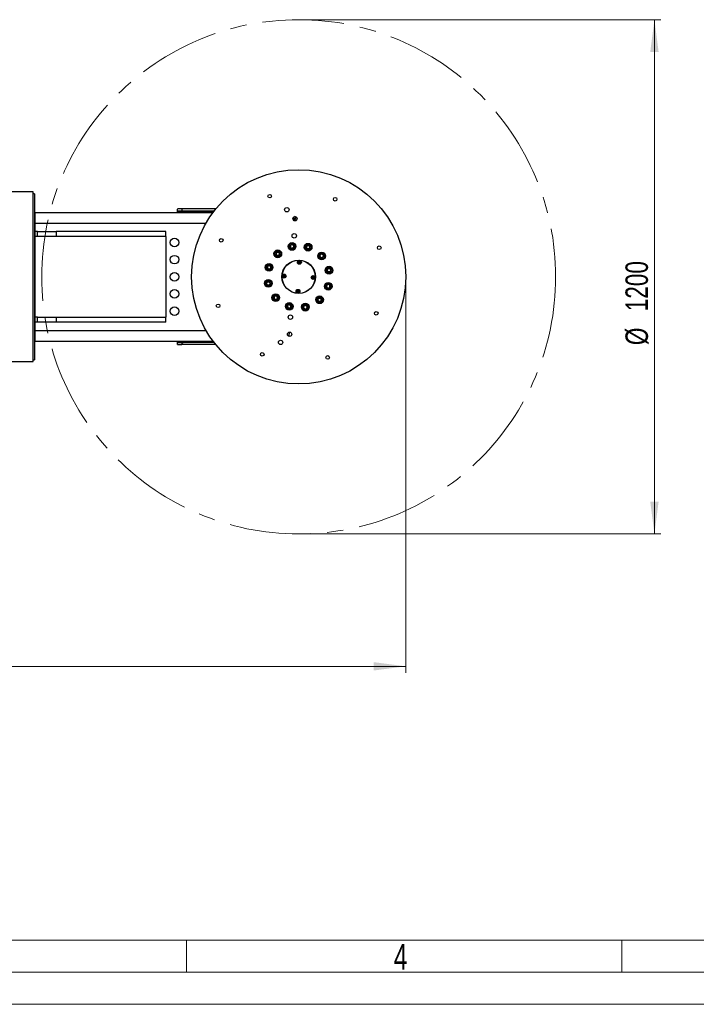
# Model space of a CAD drawing. Header units: millimetres. Extents: x 36 to 589, y 6 to 414.
# Tile 2 of 23: x 219 to 324, y 6 to 159. Entities that reach past the tile are written whole.
import ezdxf

# ---------------------------------------------------------------- set-up
doc = ezdxf.new("R2010")
doc.units = ezdxf.units.MM
doc.linetypes.add('CENTERX2', pattern=[20.32, 12.7, -2.54, 2.54, -2.54])
doc.styles.add('SLDTEXTSTYLE0', font='TXT', dxfattribs={"width": 0.7})
doc.styles.add('SLDTEXTSTYLE1', font='TXT', dxfattribs={"width": 0.75})
doc.dimstyles.new('SLDDIMSTYLE0', dxfattribs={"dimtxt": 3.5, "dimasz": 5, "dimexe": 0, "dimexo": 0.0625, "dimgap": 0.875, "dimtad": 1, "dimlfac": 15, "dimrnd": 1e-09, "dimzin": 12, "dimdsep": 46, "dimtxsty": 'SLDTEXTSTYLE1', "dimsah": 1, "dimcen": 0.09, "dimadec": 0, "dimazin": 0, "dimtfac": 1, "dimtofl": 0, "dimtmove": 0, "dimatfit": 3, "dimfxl": 0, "dimtolj": 1, "dimtzin": 12, "dimarcsym": 0})
doc.dimstyles.new('SLDDIMSTYLE3', dxfattribs={"dimtxt": 3.5, "dimasz": 5, "dimexe": 0, "dimexo": 0.0625, "dimgap": 0.875, "dimtad": 0, "dimtih": 1, "dimtoh": 1, "dimlfac": 15, "dimrnd": 1e-09, "dimzin": 12, "dimdsep": 46, "dimtxsty": 'SLDTEXTSTYLE1', "dimsah": 1, "dimcen": 0.09, "dimadec": 0, "dimazin": 0, "dimtfac": 1, "dimtofl": 0, "dimtmove": 0, "dimatfit": 3, "dimfxl": 0, "dimtolj": 1, "dimtzin": 12, "dimarcsym": 0})

# ---------------------------------------------------------------- blocks, each defined once
blk = doc.blocks.new('*D8')
at = {"color": 7, "linetype": 'Continuous', "lineweight": 0}
for p, q in [((263.22, 158.68), (318.6, 158.68)), ((317.6, 78.68), (317.6, 158.68)), ((263.22, 78.68), (318.6, 78.68))]:
    blk.add_line(p, q, dxfattribs=at)
for points in [[(317.6, 158.68), (316.95, 153.68), (318.25, 153.68)], [(317.6, 78.68), (318.25, 83.68), (316.95, 83.68)]]:
    blk.add_solid(points, dxfattribs=at)
at = {"color": 7, "linetype": 'Continuous', "lineweight": 0, "char_height": 3.5, "attachment_point": 1, "rotation": 90, "style": 'SLDTEXTSTYLE1'}
for s, insert in [('1200', (313.09, 113.32)), ('%%c', (313.09, 108.05))]:
    blk.add_mtext(s, dxfattribs=dict(at, insert=insert))
blk = doc.blocks.new('*D9')
at = {"color": 7, "linetype": 'Continuous', "lineweight": 0}
for p, q in [((100.49, 117.68), (100.49, 57.08)), ((278.89, 117.68), (278.89, 57.08)), ((278.89, 58.08), (100.49, 58.08))]:
    blk.add_line(p, q, dxfattribs=at)
for points in [[(100.49, 58.08), (105.49, 57.43), (105.49, 58.73)], [(278.89, 58.08), (273.89, 58.73), (273.89, 57.43)]]:
    blk.add_solid(points, dxfattribs=at)
at = {"color": 7, "linetype": 'Continuous', "lineweight": 0, "insert": (191.97, 62.59), "char_height": 3.5, "attachment_point": 1, "style": 'SLDTEXTSTYLE1'}
blk.add_mtext('2676', dxfattribs=at)

msp = doc.modelspace()

# ---------------------------------------------------------------- linework, layer by layer
at = {"color": 7, "linetype": 'Continuous', "lineweight": 30}
for p, q in [((220.88959, 105.48094), (220.88959, 131.88094)), ((221.08959, 131.61428), (221.08959, 105.74761)), ((221.18959, 128.68094), (248.88959, 128.68094)), ((221.18959, 108.68094), (221.18959, 128.68094)), ((243.35625, 128.89302), (243.35625, 129.2264)), ((243.35625, 128.76481), (243.35625, 128.89302)), ((246.57773, 128.76481), (243.35625, 128.76481)), ((243.35625, 128.76481), (243.35625, 128.68094)), ((243.78959, 128.87567), (243.78959, 128.88149)), ((244.02292, 129.23804), (244.02292, 128.90465)), ((249.3262, 129.23804), (244.02292, 129.23804)), ((249.06034, 128.90465), (244.02292, 128.90465)), ((244.25625, 128.88149), (244.25625, 128.87567)), ((247.57626, 128.75261), (246.57773, 128.76481)), ((248.94364, 128.75261), (247.57626, 128.75261)), ((247.57626, 128.68094), (247.57626, 128.75261)), ((221.18959, 127.01428), (247.78916, 127.01428)), ((221.55625, 125.74761), (221.18959, 125.74761)), ((221.55625, 124.94761), (221.55625, 125.74761)), ((221.55625, 125.74761), (224.44904, 125.74761)), ((224.44904, 125.74761), (224.44904, 124.94761)), ((241.55625, 125.74761), (224.44904, 125.74761)), ((241.55625, 124.94761), (241.55625, 125.74761)), ((221.55625, 124.94761), (221.18959, 124.94761)), ((223.18935, 124.94761), (221.55625, 124.94761)), ((241.5915, 124.94761), (223.18935, 124.94761)), ((241.5915, 112.41428), (241.5915, 124.94761)), ((260.91932, 123.26201), (260.91959, 123.26793)), ((260.92431, 123.25881), (260.91932, 123.26201)), ((260.93352, 123.56367), (260.9338, 123.56959)), ((260.9338, 123.56959), (260.93906, 123.57231)), ((261.17844, 123.09568), (261.17346, 123.09888)), ((261.18371, 123.09839), (261.17844, 123.09568)), ((261.20214, 123.70812), (261.20741, 123.71083)), ((261.20741, 123.71083), (261.2124, 123.70763)), ((261.45206, 123.23692), (261.44679, 123.2342)), ((261.45234, 123.24284), (261.45206, 123.23692)), ((261.46155, 123.5477), (261.46654, 123.5445)), ((261.46654, 123.5445), (261.46626, 123.53858)), ((263.3845, 123.30006), (263.3877, 123.30505)), ((263.38722, 123.2948), (263.3845, 123.30006)), ((263.52575, 123.02645), (263.52303, 123.03172)), ((263.53167, 123.02617), (263.52575, 123.02645)), ((263.54763, 123.55421), (263.55083, 123.55919)), ((263.55083, 123.55919), (263.55675, 123.55891)), ((263.83332, 123.01197), (263.8274, 123.01225)), ((263.83653, 123.01696), (263.83332, 123.01197)), ((263.85249, 123.54499), (263.85841, 123.54471)), ((263.85841, 123.54471), (263.86113, 123.53944)), ((263.99966, 123.2711), (263.99646, 123.26611)), ((263.99694, 123.27636), (263.99966, 123.2711)), ((258.66218, 122.27007), (258.66539, 122.27506)), ((258.66491, 122.26481), (258.66218, 122.27007)), ((258.80343, 121.99646), (258.80071, 122.00173)), ((258.80935, 121.99618), (258.80343, 121.99646)), ((258.82532, 122.52421), (258.82852, 122.5292)), ((258.82852, 122.5292), (258.83444, 122.52892)), ((259.11101, 121.98198), (259.10509, 121.98226)), ((259.11422, 121.98696), (259.11101, 121.98198)), ((259.13017, 122.515), (259.1361, 122.51472)), ((259.1361, 122.51472), (259.13881, 122.50945)), ((259.27734, 122.24111), (259.27415, 122.23612)), ((259.27462, 122.24637), (259.27734, 122.24111)), ((265.52396, 121.79285), (265.52424, 121.79877)), ((265.52894, 121.78965), (265.52396, 121.79285)), ((265.53816, 122.09451), (265.53844, 122.10043)), ((265.53844, 122.10043), (265.54371, 122.10315)), ((265.78309, 121.62652), (265.7781, 121.62972)), ((265.78835, 121.62924), (265.78309, 121.62652)), ((265.80679, 122.23896), (265.81205, 122.24168)), ((265.81205, 122.24168), (265.81704, 122.23848)), ((266.0567, 121.76777), (266.05143, 121.76505)), ((266.05697, 121.77369), (266.0567, 121.76777)), ((266.06619, 122.07855), (266.07118, 122.07535)), ((266.07118, 122.07535), (266.0709, 122.06943)), ((257.34467, 120.00885), (257.34495, 120.01477)), ((257.34966, 120.00565), (257.34467, 120.00885)), ((257.35888, 120.31051), (257.35915, 120.31643)), ((257.35915, 120.31643), (257.36442, 120.31915)), ((257.6038, 119.84252), (257.59881, 119.84572)), ((257.60906, 119.84524), (257.6038, 119.84252)), ((257.6275, 120.45496), (257.63276, 120.45768)), ((257.63276, 120.45768), (257.63775, 120.45448)), ((257.87741, 119.98377), (257.87214, 119.98105)), ((257.87769, 119.98969), (257.87741, 119.98377)), ((257.88691, 120.29455), (257.89189, 120.29135)), ((257.89189, 120.29135), (257.89161, 120.28543)), ((266.63765, 119.72542), (266.64085, 119.7304)), ((266.64037, 119.72015), (266.63765, 119.72542)), ((266.80078, 119.97956), (266.80399, 119.98455)), ((266.80399, 119.98455), (266.80991, 119.98427)), ((267.10564, 119.97034), (267.11156, 119.97006)), ((267.11156, 119.97006), (267.11428, 119.9648)), ((267.25281, 119.69645), (267.24961, 119.69146)), ((267.25009, 119.70172), (267.25281, 119.69645)), ((266.7789, 119.4518), (266.77618, 119.45707)), ((266.78482, 119.45153), (266.7789, 119.4518)), ((267.08648, 119.43732), (267.08056, 119.4376)), ((267.08968, 119.44231), (267.08648, 119.43732)), ((257.19303, 117.66543), (257.19623, 117.67042)), ((257.19575, 117.66017), (257.19303, 117.66543)), ((257.33428, 117.39182), (257.33156, 117.39709)), ((257.3402, 117.39154), (257.33428, 117.39182)), ((257.35616, 117.91958), (257.35936, 117.92456)), ((257.35936, 117.92456), (257.36528, 117.92429)), ((257.64185, 117.37734), (257.63593, 117.37762)), ((257.64506, 117.38233), (257.64185, 117.37734)), ((257.66102, 117.91036), (257.66694, 117.91008)), ((257.66694, 117.91008), (257.66966, 117.90482)), ((257.80819, 117.63647), (257.80499, 117.63148)), ((257.80547, 117.64174), (257.80819, 117.63647)), ((266.55395, 117.07054), (266.55423, 117.07646)), ((266.55893, 117.06734), (266.55395, 117.07054)), ((266.56815, 117.3722), (266.56843, 117.37812)), ((266.56843, 117.37812), (266.5737, 117.38084)), ((266.81308, 116.90421), (266.80809, 116.90741)), ((266.81834, 116.90693), (266.81308, 116.90421)), ((266.83678, 117.51665), (266.84204, 117.51937)), ((266.84204, 117.51937), (266.84703, 117.51616)), ((267.08669, 117.04545), (267.08142, 117.04274)), ((267.08697, 117.05137), (267.08669, 117.04545)), ((267.09618, 117.35623), (267.10117, 117.35303)), ((267.10117, 117.35303), (267.10089, 117.34711)), ((258.37466, 115.28654), (258.37494, 115.29246)), ((258.37965, 115.28334), (258.37466, 115.28654)), ((258.38887, 115.5882), (258.38915, 115.59412)), ((258.38915, 115.59412), (258.39441, 115.59684)), ((258.6338, 115.12021), (258.6288, 115.12341)), ((258.63906, 115.12293), (258.6338, 115.12021)), ((258.65749, 115.73265), (258.66276, 115.73537)), ((258.66276, 115.73537), (258.66775, 115.73217)), ((258.9074, 115.26146), (258.90214, 115.25874)), ((258.90768, 115.26738), (258.9074, 115.26146)), ((258.9169, 115.57224), (258.92188, 115.56904)), ((258.92188, 115.56904), (258.92161, 115.56312)), ((265.1685, 115.12078), (265.1717, 115.12577)), ((265.17122, 115.11551), (265.1685, 115.12078)), ((265.33162, 115.37492), (265.33483, 115.37991)), ((265.33483, 115.37991), (265.34075, 115.37963)), ((265.63649, 115.36571), (265.64241, 115.36543)), ((265.64241, 115.36543), (265.64513, 115.36016)), ((265.78366, 115.09181), (265.78046, 115.08683)), ((265.78093, 115.09708), (265.78366, 115.09181)), ((260.44618, 114.09079), (260.44938, 114.09578)), ((260.4489, 114.08552), (260.44618, 114.09079)), ((260.58743, 113.81718), (260.58471, 113.82244)), ((260.59335, 113.8169), (260.58743, 113.81718)), ((260.60932, 114.34493), (260.61252, 114.34992)), ((260.61252, 114.34992), (260.61844, 114.34964)), ((260.89501, 113.80269), (260.88909, 113.80297)), ((260.89822, 113.80768), (260.89501, 113.80269)), ((260.91417, 114.33571), (260.92009, 114.33544)), ((260.92009, 114.33544), (260.92281, 114.33017)), ((261.06134, 114.06182), (261.05814, 114.05684)), ((261.05862, 114.06709), (261.06134, 114.06182)), ((262.9793, 113.81738), (262.97958, 113.8233)), ((262.98429, 113.81418), (262.9793, 113.81738)), ((262.9935, 114.11904), (262.99378, 114.12496)), ((262.99378, 114.12496), (262.99905, 114.12768)), ((263.23843, 113.65105), (263.23345, 113.65425)), ((263.2437, 113.65377), (263.23843, 113.65105)), ((263.26213, 114.26349), (263.2674, 114.26621)), ((263.2674, 114.26621), (263.27238, 114.26301)), ((263.51205, 113.7923), (263.50678, 113.78958)), ((263.51232, 113.79822), (263.51205, 113.7923)), ((263.52154, 114.10308), (263.52653, 114.09988)), ((263.52653, 114.09988), (263.52625, 114.09396)), ((265.30975, 114.84717), (265.30703, 114.85243)), ((265.31567, 114.84689), (265.30975, 114.84717)), ((265.61732, 114.83268), (265.6114, 114.83296)), ((265.62052, 114.83767), (265.61732, 114.83268)), ((221.55625, 112.41428), (221.18959, 112.41428)), ((221.55625, 111.61428), (221.55625, 112.41428)), ((221.55625, 112.41428), (223.18935, 112.41428)), ((223.18935, 112.41428), (241.5915, 112.41428)), ((224.44904, 112.41428), (224.44904, 111.61428)), ((241.55625, 111.61428), (241.55625, 112.41428)), ((221.55625, 111.61428), (221.18959, 111.61428)), ((221.18959, 110.34761), (247.78916, 110.34761)), ((224.44904, 111.61428), (221.55625, 111.61428)), ((241.55625, 111.61428), (224.44904, 111.61428)), ((260.77182, 109.93382), (260.56254, 109.97113)), ((260.70231, 109.41946), (260.77182, 109.93382)), ((221.18959, 108.68094), (248.88959, 108.68094)), ((243.35625, 108.68094), (243.35625, 108.59707)), ((243.35625, 108.59707), (246.57773, 108.59707)), ((243.35625, 108.46887), (243.35625, 108.59707)), ((243.35625, 108.13548), (243.35625, 108.46887)), ((243.78959, 108.4804), (243.78959, 108.48622)), ((244.02292, 108.45723), (244.02292, 108.12385)), ((249.06034, 108.45723), (244.02292, 108.45723)), ((249.3262, 108.12385), (244.02292, 108.12385)), ((244.25625, 108.48622), (244.25625, 108.4804)), ((246.57773, 108.59707), (247.57626, 108.60928)), ((247.57626, 108.68094), (247.57626, 108.60928)), ((247.57626, 108.60928), (248.94364, 108.60928))]:
    msp.add_line(p, q, dxfattribs=at)
at = {"color": 1, "linetype": 'Continuous', "lineweight": 0}
for p, q in [((393.72473, 15.49913), (46.5, 15.5)), ((244.75, 15.5), (244.75, 10.5)), ((312.5, 15.5), (312.5, 10.5)), ((583.5, 10.5), (41.5, 10.5))]:
    msp.add_line(p, q, dxfattribs=at)
at = {"color": 7, "linetype": 'Continuous', "lineweight": 15}
msp.add_line((588.5, 5.5), (36.5, 5.5), dxfattribs=at)
at = {"color": 7, "linetype": 'Continuous', "lineweight": 30, "flags": 128}
for points in [[(261.38828, 127.50824), (261.67326, 127.53056), (261.93089, 127.5428)], [(260.91959, 123.26793), (260.92571, 123.39771), (260.93037, 123.49675), (260.93352, 123.56367)], [(261.17346, 123.09888), (261.06412, 123.16906), (260.98068, 123.22262), (260.92431, 123.25881)], [(260.93906, 123.57231), (260.98196, 123.59445), (261.0751, 123.64253), (261.17176, 123.69243), (261.20214, 123.70812)], [(261.44679, 123.2342), (261.4164, 123.21852), (261.31975, 123.16862), (261.22661, 123.12053), (261.18371, 123.09839)], [(261.2124, 123.70763), (261.32174, 123.63745), (261.40517, 123.58389), (261.46155, 123.5477)], [(261.46626, 123.53858), (261.46015, 123.4088), (261.45549, 123.30976), (261.45234, 123.24284)], [(263.52303, 123.03172), (263.46342, 123.14717), (263.41795, 123.23527), (263.38722, 123.2948)], [(263.3877, 123.30505), (263.45789, 123.41439), (263.51144, 123.49783), (263.54763, 123.55421)], [(263.8274, 123.01225), (263.79324, 123.01385), (263.68459, 123.01897), (263.57988, 123.0239), (263.53167, 123.02617)], [(263.55675, 123.55891), (263.60497, 123.55664), (263.70967, 123.55171), (263.81833, 123.5466), (263.85249, 123.54499)], [(263.99646, 123.26611), (263.92627, 123.15677), (263.87272, 123.07333), (263.83653, 123.01696)], [(263.86113, 123.53944), (263.92073, 123.42399), (263.96621, 123.33589), (263.99694, 123.27636)], [(258.80071, 122.00173), (258.74112, 122.11718), (258.69563, 122.20528), (258.66491, 122.26481)], [(258.66539, 122.27506), (258.69146, 122.31568), (258.74809, 122.40389), (258.80685, 122.49543), (258.82532, 122.52421)], [(259.10509, 121.98226), (258.97531, 121.98837), (258.87627, 121.99303), (258.80935, 121.99618)], [(258.83444, 122.52892), (258.96422, 122.52281), (259.06326, 122.51815), (259.13017, 122.515)], [(259.27415, 122.23612), (259.25567, 122.20734), (259.19691, 122.1158), (259.14028, 122.02758), (259.11422, 121.98696)], [(259.13881, 122.50945), (259.19842, 122.394), (259.24389, 122.3059), (259.27462, 122.24637)], [(262.28554, 121.03068), (262.26276, 120.99532), (262.24593, 120.96922), (262.23342, 120.94979)], [(262.38165, 121.02599), (262.33963, 121.02804), (262.30862, 121.02956), (262.28554, 121.03068)], [(262.42564, 120.94041), (262.40641, 120.97782), (262.39221, 121.00544), (262.38165, 121.02599)], [(265.52424, 121.79877), (265.53035, 121.92855), (265.535, 122.02759), (265.53816, 122.09451)], [(265.7781, 121.62972), (265.74932, 121.64819), (265.65777, 121.70695), (265.56956, 121.76358), (265.52894, 121.78965)], [(265.54371, 122.10315), (265.65916, 122.16275), (265.74725, 122.20823), (265.80679, 122.23896)], [(266.05143, 121.76505), (265.93598, 121.70545), (265.84788, 121.65997), (265.78835, 121.62924)], [(265.81704, 122.23848), (265.85766, 122.2124), (265.94587, 122.15578), (266.03742, 122.09702), (266.06619, 122.07855)], [(266.0709, 122.06943), (266.06479, 121.93964), (266.06013, 121.8406), (266.05697, 121.77369)], [(257.34495, 120.01477), (257.34722, 120.06299), (257.35215, 120.16769), (257.35726, 120.27635), (257.35888, 120.31051)], [(257.59881, 119.84572), (257.48947, 119.91591), (257.40603, 119.96946), (257.34966, 120.00565)], [(257.36442, 120.31915), (257.47987, 120.37875), (257.56797, 120.42423), (257.6275, 120.45496)], [(257.87214, 119.98105), (257.75669, 119.92145), (257.6686, 119.87597), (257.60906, 119.84524)], [(257.63775, 120.45448), (257.74709, 120.38429), (257.83053, 120.33074), (257.88691, 120.29455)], [(257.89161, 120.28543), (257.89001, 120.25127), (257.88489, 120.14261), (257.87996, 120.0379), (257.87769, 119.98969)], [(262.23342, 120.94979), (262.25266, 120.91238), (262.26685, 120.88476), (262.27741, 120.86421)], [(262.27741, 120.86421), (262.31943, 120.86216), (262.35044, 120.86065), (262.37352, 120.85952)], [(266.77618, 119.45707), (266.76049, 119.48746), (266.7106, 119.58412), (266.66251, 119.67726), (266.64037, 119.72015)], [(266.64085, 119.7304), (266.71104, 119.83975), (266.76459, 119.92318), (266.80078, 119.97956)], [(266.80991, 119.98427), (266.93969, 119.97816), (267.03873, 119.97349), (267.10564, 119.97034)], [(267.24961, 119.69146), (267.17942, 119.58212), (267.12587, 119.49869), (267.08968, 119.44231)], [(267.11428, 119.9648), (267.13642, 119.92191), (267.18451, 119.82877), (267.2344, 119.73211), (267.25009, 119.70172)], [(259.87787, 118.83967), (259.87582, 118.79765), (259.87431, 118.76664), (259.87318, 118.74356)], [(259.87318, 118.74356), (259.90855, 118.72078), (259.93465, 118.70396), (259.95407, 118.69144)], [(259.96346, 118.88366), (259.92604, 118.86443), (259.89842, 118.85024), (259.87787, 118.83967)], [(259.95407, 118.69144), (259.99149, 118.71067), (260.0191, 118.72487), (260.03965, 118.73543)], [(260.03965, 118.73543), (260.0417, 118.77745), (260.04321, 118.80847), (260.04434, 118.83154)], [(264.4062, 118.62645), (264.40414, 118.58444), (264.40263, 118.55342), (264.4015, 118.53034)], [(264.49177, 118.67044), (264.45436, 118.65121), (264.42674, 118.63702), (264.4062, 118.62645)], [(264.48239, 118.47822), (264.5198, 118.49746), (264.54742, 118.51165), (264.56797, 118.52221)], [(264.57266, 118.61832), (264.53729, 118.64111), (264.51119, 118.65793), (264.49177, 118.67044)], [(264.56797, 118.52221), (264.57002, 118.56423), (264.57153, 118.59525), (264.57266, 118.61832)], [(267.08056, 119.4376), (266.95077, 119.44371), (266.85174, 119.44837), (266.78482, 119.45153)], [(257.33156, 117.39709), (257.30942, 117.43998), (257.26133, 117.53312), (257.21144, 117.62978), (257.19575, 117.66017)], [(257.19623, 117.67042), (257.26642, 117.77976), (257.31997, 117.8632), (257.35616, 117.91958)], [(257.63593, 117.37762), (257.50615, 117.38373), (257.40712, 117.38839), (257.3402, 117.39154)], [(257.36528, 117.92429), (257.49507, 117.91817), (257.5941, 117.91351), (257.66102, 117.91036)], [(257.80499, 117.63148), (257.73481, 117.52214), (257.68125, 117.4387), (257.64506, 117.38233)], [(257.66966, 117.90482), (257.68535, 117.87443), (257.73524, 117.77777), (257.78333, 117.68462), (257.80547, 117.64174)], [(262.0202, 116.42148), (262.03943, 116.38406), (262.05363, 116.35645), (262.06419, 116.3359)], [(262.16843, 116.49767), (262.12641, 116.49972), (262.0954, 116.50124), (262.07232, 116.50237)], [(262.21242, 116.41209), (262.19319, 116.44951), (262.17899, 116.47712), (262.16843, 116.49767)], [(266.55423, 117.07646), (266.55583, 117.11062), (266.56095, 117.21928), (266.56588, 117.32399), (266.56815, 117.3722)], [(266.80809, 116.90741), (266.69875, 116.97759), (266.61531, 117.03115), (266.55893, 117.06734)], [(266.5737, 117.38084), (266.68915, 117.44044), (266.77724, 117.48592), (266.83678, 117.51665)], [(267.08142, 117.04274), (266.96597, 116.98314), (266.87787, 116.93766), (266.81834, 116.90693)], [(266.84703, 117.51616), (266.95637, 117.44598), (267.03981, 117.39242), (267.09618, 117.35623)], [(267.10089, 117.34711), (267.09862, 117.2989), (267.09369, 117.19419), (267.08858, 117.08553), (267.08697, 117.05137)], [(258.37494, 115.29246), (258.38105, 115.42225), (258.38571, 115.52128), (258.38887, 115.5882)], [(258.6288, 115.12341), (258.58819, 115.14948), (258.49997, 115.20611), (258.40843, 115.26487), (258.37965, 115.28334)], [(258.39441, 115.59684), (258.50987, 115.65644), (258.59796, 115.70192), (258.65749, 115.73265)], [(258.90214, 115.25874), (258.78669, 115.19914), (258.69859, 115.15366), (258.63906, 115.12293)], [(258.66775, 115.73217), (258.69652, 115.71369), (258.78807, 115.65493), (258.87628, 115.59831), (258.9169, 115.57224)], [(258.92161, 115.56312), (258.91549, 115.43333), (258.91084, 115.3343), (258.90768, 115.26738)], [(262.06419, 116.3359), (262.10621, 116.33385), (262.13722, 116.33233), (262.1603, 116.3312)], [(262.1603, 116.3312), (262.18308, 116.36657), (262.19991, 116.39267), (262.21242, 116.41209)], [(265.30703, 114.85243), (265.24742, 114.96788), (265.20195, 115.05598), (265.17122, 115.11551)], [(265.1717, 115.12577), (265.19017, 115.15455), (265.24893, 115.24609), (265.30556, 115.3343), (265.33162, 115.37492)], [(265.34075, 115.37963), (265.47054, 115.37352), (265.56957, 115.36886), (265.63649, 115.36571)], [(265.78046, 115.08683), (265.75438, 115.04621), (265.69776, 114.95799), (265.63899, 114.86645), (265.62052, 114.83767)], [(265.64513, 115.36016), (265.70473, 115.24471), (265.75021, 115.15661), (265.78093, 115.09708)], [(260.58471, 113.82244), (260.52511, 113.93789), (260.47963, 114.02599), (260.4489, 114.08552)], [(260.44938, 114.09578), (260.51957, 114.20512), (260.57312, 114.28855), (260.60932, 114.34493)], [(260.88909, 113.80297), (260.84088, 113.80524), (260.73617, 113.81017), (260.62751, 113.81529), (260.59335, 113.8169)], [(260.61844, 114.34964), (260.6526, 114.34803), (260.76125, 114.34291), (260.86597, 114.33798), (260.91417, 114.33571)], [(261.05814, 114.05684), (260.98796, 113.94749), (260.9344, 113.86406), (260.89822, 113.80768)], [(260.92281, 114.33017), (260.98242, 114.21472), (261.02789, 114.12662), (261.05862, 114.06709)], [(262.97958, 113.8233), (262.98569, 113.95309), (262.99035, 114.05212), (262.9935, 114.11904)], [(263.23345, 113.65425), (263.1241, 113.72444), (263.04067, 113.77799), (262.98429, 113.81418)], [(262.99905, 114.12768), (263.02944, 114.14337), (263.12609, 114.19327), (263.21924, 114.24135), (263.26213, 114.26349)], [(263.50678, 113.78958), (263.46389, 113.76744), (263.37074, 113.71936), (263.27408, 113.66946), (263.2437, 113.65377)], [(263.27238, 114.26301), (263.38173, 114.19283), (263.46516, 114.13927), (263.52154, 114.10308)], [(263.52625, 114.09396), (263.52014, 113.96417), (263.51547, 113.86514), (263.51232, 113.79822)], [(265.6114, 114.83296), (265.48162, 114.83907), (265.38258, 114.84374), (265.31567, 114.84689)]]:
    msp.add_lwpolyline(points, dxfattribs=at)
at = {"color": 7, "linetype": 'CENTERX2', "lineweight": 0}
msp.add_circle((262.22292, 118.68094), 40, dxfattribs=at)
at = {"color": 7, "linetype": 'Continuous', "lineweight": 30}
for centre, radius in [((262.22292, 118.68094), 16.66667), ((257.7055, 131.22569), 0.28333), ((267.8991, 130.74572), 0.28333), ((260.37818, 129.11259), 0.34), ((261.64733, 127.71802), 0.33333), ((242.88959, 124.01428), 0.66667), ((250.15815, 124.35712), 0.28333), ((261.52191, 125.0543), 0.34), ((258.96977, 122.25559), 0.6), ((258.96977, 122.25559), 0.53333), ((258.96977, 122.25559), 0.46667), ((261.19293, 123.40325), 0.6), ((261.19293, 123.40325), 0.53333), ((261.19293, 123.40325), 0.46667), ((263.69208, 123.28558), 0.6), ((263.69208, 123.28558), 0.53333), ((263.69208, 123.28558), 0.46667), ((274.76767, 123.19836), 0.28333), ((242.88959, 121.34761), 0.66667), ((262.22292, 118.68094), 2.6), ((262.22292, 118.68094), 2.58333), ((262.32953, 120.9451), 0.306), ((262.32953, 120.9451), 0.26667), ((262.32953, 120.9451), 0.10104), ((262.32953, 120.9451), 0.0825), ((265.79757, 121.9341), 0.6), ((265.79757, 121.9341), 0.53333), ((265.79757, 121.9341), 0.46667), ((257.61828, 120.1501), 0.6), ((257.61828, 120.1501), 0.53333), ((257.61828, 120.1501), 0.46667), ((266.94523, 119.71093), 0.6), ((266.94523, 119.71093), 0.53333), ((266.94523, 119.71093), 0.46667), ((242.88959, 118.68094), 0.66667), ((257.50061, 117.65095), 0.6), ((257.50061, 117.65095), 0.53333), ((257.50061, 117.65095), 0.46667), ((259.95876, 118.78755), 0.306), ((259.95876, 118.78755), 0.26667), ((259.95876, 118.78755), 0.10104), ((259.95876, 118.78755), 0.0825), ((264.48708, 118.57433), 0.306), ((264.48708, 118.57433), 0.26667), ((264.48708, 118.57433), 0.10104), ((264.48708, 118.57433), 0.0825), ((242.88959, 116.01428), 0.66667), ((262.11631, 116.41678), 0.306), ((262.11631, 116.41678), 0.26667), ((262.11631, 116.41678), 0.10104), ((262.11631, 116.41678), 0.0825), ((266.82756, 117.21179), 0.6), ((266.82756, 117.21179), 0.53333), ((266.82756, 117.21179), 0.46667), ((258.64827, 115.42779), 0.6), ((258.64827, 115.42779), 0.53333), ((258.64827, 115.42779), 0.46667), ((265.47608, 115.1063), 0.6), ((265.47608, 115.1063), 0.53333), ((265.47608, 115.1063), 0.46667), ((242.88959, 113.34761), 0.66667), ((249.67817, 114.16352), 0.28333), ((260.75376, 114.07631), 0.6), ((260.75376, 114.07631), 0.53333), ((260.75376, 114.07631), 0.46667), ((263.25291, 113.95863), 0.6), ((263.25291, 113.95863), 0.53333), ((263.25291, 113.95863), 0.46667), ((260.92615, 112.40165), 0.34), ((274.2877, 113.00477), 0.28333), ((259.40616, 108.46879), 0.34), ((260.80073, 109.73794), 0.33333), ((256.54674, 106.61617), 0.28333), ((266.74034, 106.1362), 0.28333)]:
    msp.add_circle(centre, radius, dxfattribs=at)
for centre, radius, start, end in [((244.02292, 123.82408), 5.06278, 87.3584297, 92.6415703), ((244.02292, 133.93307), 5.06278, 267.3584297, 272.6415703), ((247.59447, 128.36909), 0.38394, 92.7183807, 125.6862567), ((261.55625, 127.88094), 0.21667, 187.946114, 50.4638019), ((261.55625, 127.88094), 0.16667, 157.9981155, 80.4118004), ((258.96977, 122.25559), 0.305, 58.2684211, 116.3399441), ((261.19293, 123.40325), 0.305, 148.2684211, 206.3399441), ((261.19293, 123.40325), 0.305, 208.2684211, 266.3399441), ((261.19293, 123.40325), 0.26667, 177.3041826, 237.3041826), ((261.19293, 123.40325), 0.26667, 117.3041826, 177.3041826), ((261.19293, 123.40325), 0.305, 88.2684211, 146.3399441), ((261.19293, 123.40325), 0.26667, 237.3041826, 297.3041826), ((261.19293, 123.40325), 0.26667, 57.3041826, 117.3041826), ((261.19293, 123.40325), 0.305, 268.2684211, 326.3399441), ((261.19293, 123.40325), 0.305, 28.2684211, 86.3399441), ((261.19293, 123.40325), 0.26667, 297.3041826, 357.3041826), ((261.19293, 123.40325), 0.26667, 357.3041826, 57.3041826), ((261.19293, 123.40325), 0.305, 328.2684211, 26.3399441), ((263.69208, 123.28558), 0.305, 178.2684211, 236.3399441), ((263.69208, 123.28558), 0.305, 118.2684211, 176.3399441), ((263.69208, 123.28558), 0.26667, 147.3041826, 207.3041826), ((263.69208, 123.28558), 0.26667, 207.3041826, 267.3041826), ((263.69208, 123.28558), 0.26667, 87.3041826, 147.3041826), ((263.69208, 123.28558), 0.305, 238.2684211, 296.3399441), ((263.69208, 123.28558), 0.305, 58.2684211, 116.3399441), ((263.69208, 123.28558), 0.26667, 267.3041826, 327.3041826), ((263.69208, 123.28558), 0.26667, 27.3041826, 87.3041826), ((263.69208, 123.28558), 0.305, 298.2684211, 356.3399441), ((263.69208, 123.28558), 0.305, 358.2684211, 56.3399441), ((263.69208, 123.28558), 0.26667, 327.3041826, 27.3041826), ((258.96977, 122.25559), 0.305, 178.2684211, 236.3399441), ((258.96977, 122.25559), 0.305, 118.2684211, 176.3399441), ((258.96977, 122.25559), 0.26667, 147.3041826, 207.3041826), ((258.96977, 122.25559), 0.26667, 207.3041826, 267.3041826), ((258.96977, 122.25559), 0.26667, 87.3041826, 147.3041826), ((258.96977, 122.25559), 0.305, 238.2684211, 296.3399441), ((258.96977, 122.25559), 0.26667, 267.3041826, 327.3041826), ((258.96977, 122.25559), 0.26667, 27.3041826, 87.3041826), ((258.96977, 122.25559), 0.305, 298.2684211, 356.3399441), ((258.96977, 122.25559), 0.305, 358.2684211, 56.3399441), ((258.96977, 122.25559), 0.26667, 327.3041826, 27.3041826), ((265.79757, 121.9341), 0.305, 148.2684211, 206.3399441), ((265.79757, 121.9341), 0.305, 208.2684211, 266.3399441), ((265.79757, 121.9341), 0.26667, 177.3041826, 237.3041826), ((265.79757, 121.9341), 0.26667, 117.3041826, 177.3041826), ((265.79757, 121.9341), 0.305, 88.2684211, 146.3399441), ((265.79757, 121.9341), 0.26667, 237.3041826, 297.3041826), ((265.79757, 121.9341), 0.26667, 57.3041826, 117.3041826), ((265.79757, 121.9341), 0.305, 268.2684211, 326.3399441), ((265.79757, 121.9341), 0.305, 28.2684211, 86.3399441), ((265.79757, 121.9341), 0.26667, 297.3041826, 357.3041826), ((265.79757, 121.9341), 0.26667, 357.3041826, 57.3041826), ((265.79757, 121.9341), 0.305, 328.2684211, 26.3399441), ((257.61828, 120.1501), 0.305, 148.2684211, 206.3399441), ((257.61828, 120.1501), 0.305, 208.2684211, 266.3399441), ((257.61828, 120.1501), 0.26667, 177.3041826, 237.3041826), ((257.61828, 120.1501), 0.26667, 117.3041826, 177.3041826), ((257.61828, 120.1501), 0.305, 88.2684211, 146.3399441), ((257.61828, 120.1501), 0.26667, 237.3041826, 297.3041826), ((257.61828, 120.1501), 0.26667, 57.3041826, 117.3041826), ((257.61828, 120.1501), 0.305, 268.2684211, 326.3399441), ((257.61828, 120.1501), 0.305, 28.2684211, 86.3399441), ((257.61828, 120.1501), 0.26667, 297.3041826, 357.3041826), ((257.61828, 120.1501), 0.26667, 357.3041826, 57.3041826), ((257.61828, 120.1501), 0.305, 328.2684211, 26.3399441), ((266.94523, 119.71093), 0.305, 178.2684211, 236.3399441), ((266.94523, 119.71093), 0.305, 118.2684211, 176.3399441), ((266.94523, 119.71093), 0.26667, 147.3041826, 207.3041826), ((266.94523, 119.71093), 0.26667, 207.3041826, 267.3041826), ((266.94523, 119.71093), 0.26667, 87.3041826, 147.3041826), ((266.94523, 119.71093), 0.305, 58.2684211, 116.3399441), ((266.94523, 119.71093), 0.26667, 267.3041826, 327.3041826), ((266.94523, 119.71093), 0.26667, 27.3041826, 87.3041826), ((266.94523, 119.71093), 0.305, 298.2684211, 356.3399441), ((266.94523, 119.71093), 0.305, 358.2684211, 56.3399441), ((266.94523, 119.71093), 0.26667, 327.3041826, 27.3041826), ((257.50061, 117.65095), 0.305, 58.2684211, 116.3399441), ((266.94523, 119.71093), 0.305, 238.2684211, 296.3399441), ((257.50061, 117.65095), 0.305, 178.2684211, 236.3399441), ((257.50061, 117.65095), 0.305, 118.2684211, 176.3399441), ((257.50061, 117.65095), 0.26667, 147.3041826, 207.3041826), ((257.50061, 117.65095), 0.26667, 207.3041826, 267.3041826), ((257.50061, 117.65095), 0.26667, 87.3041826, 147.3041826), ((257.50061, 117.65095), 0.305, 238.2684211, 296.3399441), ((257.50061, 117.65095), 0.26667, 267.3041826, 327.3041826), ((257.50061, 117.65095), 0.26667, 27.3041826, 87.3041826), ((257.50061, 117.65095), 0.305, 298.2684211, 356.3399441), ((257.50061, 117.65095), 0.305, 358.2684211, 56.3399441), ((257.50061, 117.65095), 0.26667, 327.3041826, 27.3041826), ((266.82756, 117.21179), 0.305, 148.2684211, 206.3399441), ((266.82756, 117.21179), 0.305, 208.2684211, 266.3399441), ((266.82756, 117.21179), 0.26667, 177.3041826, 237.3041826), ((266.82756, 117.21179), 0.26667, 117.3041826, 177.3041826), ((266.82756, 117.21179), 0.305, 88.2684211, 146.3399441), ((266.82756, 117.21179), 0.26667, 237.3041826, 297.3041826), ((266.82756, 117.21179), 0.26667, 57.3041826, 117.3041826), ((266.82756, 117.21179), 0.305, 268.2684211, 326.3399441), ((266.82756, 117.21179), 0.305, 28.2684211, 86.3399441), ((266.82756, 117.21179), 0.26667, 297.3041826, 357.3041826), ((266.82756, 117.21179), 0.26667, 357.3041826, 57.3041826), ((266.82756, 117.21179), 0.305, 328.2684211, 26.3399441), ((258.64827, 115.42779), 0.305, 148.2684211, 206.3399441), ((258.64827, 115.42779), 0.305, 208.2684211, 266.3399441), ((258.64827, 115.42779), 0.26667, 177.3041826, 237.3041826), ((258.64827, 115.42779), 0.26667, 117.3041826, 177.3041826), ((258.64827, 115.42779), 0.305, 88.2684211, 146.3399441), ((258.64827, 115.42779), 0.26667, 237.3041826, 297.3041826), ((258.64827, 115.42779), 0.26667, 57.3041826, 117.3041826), ((258.64827, 115.42779), 0.305, 268.2684211, 326.3399441), ((258.64827, 115.42779), 0.305, 28.2684211, 86.3399441), ((258.64827, 115.42779), 0.26667, 297.3041826, 357.3041826), ((258.64827, 115.42779), 0.26667, 357.3041826, 57.3041826), ((258.64827, 115.42779), 0.305, 328.2684211, 26.3399441), ((265.47608, 115.1063), 0.305, 178.2684211, 236.3399441), ((265.47608, 115.1063), 0.305, 118.2684211, 176.3399441), ((265.47608, 115.1063), 0.26667, 147.3041826, 207.3041826), ((265.47608, 115.1063), 0.26667, 207.3041826, 267.3041826), ((265.47608, 115.1063), 0.26667, 87.3041826, 147.3041826), ((265.47608, 115.1063), 0.305, 58.2684211, 116.3399441), ((265.47608, 115.1063), 0.26667, 267.3041826, 327.3041826), ((265.47608, 115.1063), 0.26667, 27.3041826, 87.3041826), ((265.47608, 115.1063), 0.305, 298.2684211, 356.3399441), ((265.47608, 115.1063), 0.305, 358.2684211, 56.3399441), ((265.47608, 115.1063), 0.26667, 327.3041826, 27.3041826), ((260.75376, 114.07631), 0.305, 178.2684211, 236.3399441), ((260.75376, 114.07631), 0.305, 118.2684211, 176.3399441), ((260.75376, 114.07631), 0.26667, 147.3041826, 207.3041826), ((260.75376, 114.07631), 0.26667, 207.3041826, 267.3041826), ((260.75376, 114.07631), 0.26667, 87.3041826, 147.3041826), ((260.75376, 114.07631), 0.305, 238.2684211, 296.3399441), ((260.75376, 114.07631), 0.305, 58.2684211, 116.3399441), ((260.75376, 114.07631), 0.26667, 267.3041826, 327.3041826), ((260.75376, 114.07631), 0.26667, 27.3041826, 87.3041826), ((260.75376, 114.07631), 0.305, 298.2684211, 356.3399441), ((260.75376, 114.07631), 0.305, 358.2684211, 56.3399441), ((260.75376, 114.07631), 0.26667, 327.3041826, 27.3041826), ((263.25291, 113.95863), 0.305, 148.2684211, 206.3399441), ((263.25291, 113.95863), 0.305, 208.2684211, 266.3399441), ((263.25291, 113.95863), 0.26667, 177.3041826, 237.3041826), ((263.25291, 113.95863), 0.26667, 117.3041826, 177.3041826), ((263.25291, 113.95863), 0.305, 88.2684211, 146.3399441), ((263.25291, 113.95863), 0.26667, 237.3041826, 297.3041826), ((263.25291, 113.95863), 0.26667, 57.3041826, 117.3041826), ((263.25291, 113.95863), 0.305, 268.2684211, 326.3399441), ((263.25291, 113.95863), 0.305, 28.2684211, 86.3399441), ((263.25291, 113.95863), 0.26667, 297.3041826, 357.3041826), ((263.25291, 113.95863), 0.26667, 357.3041826, 57.3041826), ((263.25291, 113.95863), 0.305, 328.2684211, 26.3399441), ((265.47608, 115.1063), 0.305, 238.2684211, 296.3399441), ((244.02292, 103.42882), 5.06278, 87.3584297, 92.6415703), ((244.02292, 113.5378), 5.06278, 267.3584297, 272.6415703), ((247.59447, 108.99279), 0.38394, 234.3137433, 267.2816193)]:
    msp.add_arc(centre, radius, start, end, dxfattribs=at)
for centre, start_param, end_param in [((244.02292, 129.2264), 1.570796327, 3.141592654), ((244.02292, 128.89302), 1.570796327, 3.141592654), ((244.02292, 108.46887), 3.141592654, 4.71238898), ((244.02292, 108.13548), 3.141592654, 4.71238898)]:
    msp.add_ellipse(centre, major_axis=(0.66667, 0), ratio=0.017455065, start_param=start_param, end_param=end_param, dxfattribs=at)
for points in [[(220.88959, 131.88094), (210.22292, 131.88094)], [(221.08959, 131.61428), (220.88959, 131.61428)], [(221.18959, 128.68094), (221.08959, 128.68094)], [(221.08959, 108.68094), (221.18959, 108.68094)], [(220.88959, 105.74761), (221.08959, 105.74761)], [(210.22292, 105.48094), (220.88959, 105.48094)]]:
    msp.add_open_spline(points, degree=1, dxfattribs=at)
for points, knots in [([(246.57773, 128.76481), (246.57726, 128.7648), (246.57552, 128.76478), (246.55777, 128.76452), (246.52914, 128.76353), (246.47918, 128.76015), (246.3514, 128.74755), (246.23652, 128.71067), (246.14395, 128.68094)], [0, 0, 0, 0, 0.003228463, 0.011914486, 0.1219183, 0.199801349, 0.355129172, 1, 1, 1, 1]), ([(246.49809, 128.68094), (246.50301, 128.69057), (246.52005, 128.72391), (246.54598, 128.75256), (246.56729, 128.7638), (246.57763, 128.7648), (246.57773, 128.76481)], [0, 0, 0, 0, 0.172135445, 0.596428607, 0.996329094, 1, 1, 1, 1]), ([(262.37352, 120.85952), (262.38098, 120.8711), (262.39375, 120.89091), (262.41231, 120.91972), (262.42155, 120.93405), (262.42564, 120.94041)], [0, 0, 0, 0, 0.4391331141, 0.7513664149, 1, 1, 1, 1]), ([(260.04434, 118.83154), (260.03276, 118.839), (260.01295, 118.85177), (259.98415, 118.87033), (259.96981, 118.87957), (259.96346, 118.88366)], [0, 0, 0, 0, 0.4391339, 0.751364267, 1, 1, 1, 1]), ([(264.4015, 118.53034), (264.41308, 118.52288), (264.43289, 118.51012), (264.46169, 118.49156), (264.47603, 118.48232), (264.48239, 118.47822)], [0, 0, 0, 0, 0.4391339, 0.751364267, 1, 1, 1, 1]), ([(262.07232, 116.50237), (262.06486, 116.49079), (262.05209, 116.47097), (262.03353, 116.44217), (262.02429, 116.42783), (262.0202, 116.42148)], [0, 0, 0, 0, 0.4391331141, 0.7513664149, 1, 1, 1, 1]), ([(246.14395, 108.68094), (246.23652, 108.65122), (246.3514, 108.61433), (246.47918, 108.60174), (246.52914, 108.59836), (246.55777, 108.59737), (246.57552, 108.5971), (246.57726, 108.59708), (246.57773, 108.59707)], [0, 0, 0, 0, 0.644870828, 0.800198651, 0.8780817, 0.988085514, 0.996771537, 1, 1, 1, 1]), ([(246.57773, 108.59707), (246.57763, 108.59708), (246.56729, 108.59809), (246.54625, 108.60919), (246.52035, 108.6376), (246.50336, 108.67082), (246.49818, 108.68094)], [0, 0, 0, 0, 0.003675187, 0.4040420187, 0.8184288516, 1, 1, 1, 1])]:
    msp.add_open_spline(points, degree=3, knots=knots, dxfattribs=at)

# ---------------------------------------------------------------- texts
at = {"color": 1, "linetype": 'Continuous', "lineweight": 0, "insert": (277.03483, 14.88184), "char_height": 4, "attachment_point": 1, "style": 'SLDTEXTSTYLE0'}
msp.add_mtext('4', dxfattribs=at)

# ---------------------------------------------------------------- dimensions: what is measured, and where the dimension line sits
at = {"color": 7, "linetype": 'Continuous', "lineweight": 0}
dim = msp.add_linear_dim(base=(317.60097, 158.68094), p1=(262.22292, 78.68094), p2=(262.22292, 158.68094), angle=90, text='%%c<>', dimstyle='SLDDIMSTYLE3', dxfattribs=at)
dim.commit()
dim.dimension.update_dxf_attribs({"geometry": '*D8', "text_midpoint": (317.60097, 115.85703), "dimtype": 160})
dim = msp.add_linear_dim(base=(100.48959, 58.08094), p1=(278.88959, 118.68094), p2=(100.48959, 118.68094), dimstyle='SLDDIMSTYLE0', dxfattribs=at)
dim.commit()
dim.dimension.update_dxf_attribs({"geometry": '*D9', "text_midpoint": (197.14366, 58.08094), "dimtype": 160})

doc.saveas('drawing.dxf')
